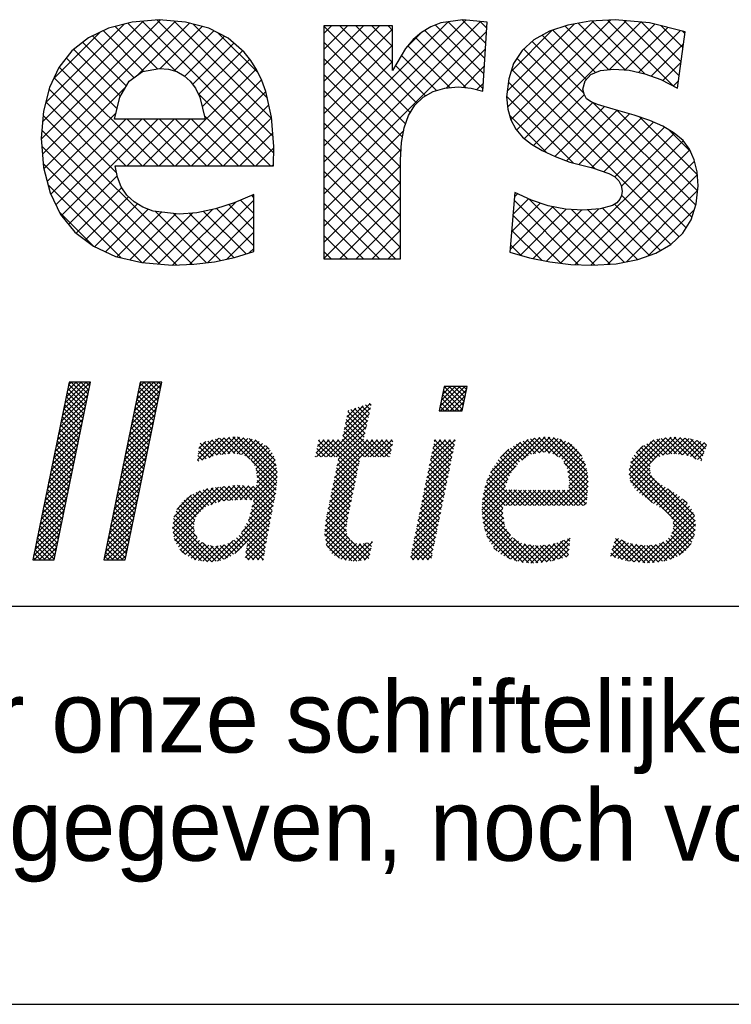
# Model space of a CAD drawing. Extents: x -41378 to 114803, y -24080 to 82188.
# Tile 100 of 137: x 101121 to 102910, y -1912 to 561. Entities that reach past the tile are written whole.
import ezdxf

# ---------------------------------------------------------------- set-up
doc = ezdxf.new("R2010")
doc.units = 0
doc.header["$LTSCALE"] = 50
doc.layers.get('0').update_dxf_attribs({"linetype": 'CONTINUOUS'})
for name, color, linetype in [('00KAD025', 2, 'CONTINUOUS'), ('00KAD070', 5, 'CONTINUOUS'), ('7', 7, 'CONTINUOUS'), ('BL$4----', 7, 'CONTINUOUS')]:
    doc.layers.add(name, color=color, linetype=linetype)
doc.layers.get('0').freeze()
doc.styles.add('BURO-018', font='BUROFONT.shx', dxfattribs={"height": 90})
doc.styles.add('BURO-025', font='BUROFONT.shx', dxfattribs={"height": 250})
doc.styles.add('BURO-035', font='BUROFONT.shx', dxfattribs={"height": 350})
doc.styles.add('BURO-050', font='BUROFONT.shx', dxfattribs={"height": 500})

# ---------------------------------------------------------------- blocks, each defined once
blk = doc.blocks.new('*X0')
at = {"color": 0}
for p, q in [((36.668, -45.95), (39.162, -43.457)), ((36.784, -45.385), (39.278, -42.892)), ((36.9, -44.82), (38.854, -42.866)), ((37.016, -44.255), (38.405, -42.866)), ((37.132, -43.691), (37.956, -42.866)), ((38.823, -45.109), (37.178, -43.464)), ((37.248, -43.126), (37.507, -42.866)), ((38.899, -44.736), (37.255, -43.092)), ((38.976, -44.364), (37.478, -42.866)), ((39.052, -43.991), (37.927, -42.866)), ((39.129, -43.619), (38.376, -42.866)), ((39.205, -43.246), (38.825, -42.866)), ((39.281, -42.874), (39.274, -42.866)), ((43.21, -46.143), (45.704, -43.649)), ((43.326, -45.578), (45.82, -43.084)), ((43.442, -45.013), (45.59, -42.866)), ((43.558, -44.448), (45.141, -42.866)), ((43.674, -43.883), (44.691, -42.866)), ((45.354, -45.354), (43.71, -43.71)), ((45.431, -44.982), (43.786, -43.337)), ((43.79, -43.318), (44.242, -42.866)), ((45.507, -44.609), (43.863, -42.965)), ((45.584, -44.237), (44.213, -42.866)), ((45.66, -43.864), (44.662, -42.866)), ((45.737, -43.492), (45.111, -42.866)), ((45.813, -43.119), (45.56, -42.866)), ((71.641, -45.102), (73.47, -43.273)), ((71.658, -45.534), (73.919, -43.273)), ((71.755, -44.539), (73.021, -43.273)), ((71.869, -43.976), (72.572, -43.273)), ((73.711, -45.424), (71.935, -43.647)), ((71.983, -43.414), (72.123, -43.273)), ((73.787, -45.05), (72.011, -43.274)), ((72.107, -45.534), (74.09, -43.552)), ((73.862, -44.676), (72.459, -43.273)), ((73.938, -44.303), (72.908, -43.273)), ((74.013, -43.929), (73.357, -43.273)), ((74.089, -43.556), (73.806, -43.273)), ((36.436, -47.08), (38.93, -44.586)), ((36.552, -46.515), (39.046, -44.021)), ((38.593, -46.227), (36.949, -44.582)), ((38.67, -45.854), (37.025, -44.21)), ((38.746, -45.481), (37.102, -43.837)), ((43.094, -46.708), (45.588, -44.214)), ((45.201, -46.099), (43.557, -44.455)), ((45.278, -45.727), (43.633, -44.082)), ((72.924, -45.534), (71.784, -44.395)), ((73.373, -45.534), (71.86, -44.021)), ((72.556, -45.534), (73.976, -44.114)), ((36.32, -47.645), (38.814, -45.151)), ((38.44, -46.972), (36.796, -45.327)), ((38.517, -46.599), (36.872, -44.955)), ((42.862, -47.838), (45.356, -45.344)), ((42.978, -47.273), (45.472, -44.779)), ((45.048, -46.844), (43.404, -45.2)), ((45.125, -46.472), (43.48, -44.827)), ((62.639, -47.819), (65.2, -45.257)), ((62.756, -47.252), (65.167, -44.841)), ((62.874, -46.685), (64.501, -45.058)), ((62.991, -46.119), (63.835, -45.275)), ((63.109, -45.552), (63.169, -45.493)), ((64.838, -46.877), (63.383, -45.423)), ((64.92, -46.51), (63.722, -45.312)), ((65.002, -46.143), (64.06, -45.202)), ((65.084, -45.776), (64.399, -45.092)), ((65.166, -45.409), (64.738, -44.981)), ((65.248, -45.042), (65.076, -44.871)), ((71.577, -45.534), (71.558, -45.515)), ((72.026, -45.534), (71.633, -45.142)), ((72.475, -45.534), (71.709, -44.768)), ((73.005, -45.534), (73.862, -44.677)), ((73.454, -45.534), (73.748, -45.24)), ((36.088, -48.775), (38.582, -46.281)), ((36.204, -48.21), (38.698, -45.716)), ((38.211, -48.089), (36.567, -46.445)), ((38.288, -47.717), (36.643, -46.072)), ((38.364, -47.344), (36.719, -45.7)), ((42.746, -48.403), (45.24, -45.909)), ((44.819, -47.962), (43.174, -46.318)), ((44.895, -47.589), (43.251, -45.945)), ((44.972, -47.217), (43.327, -45.572)), ((61.103, -49.803), (65.071, -45.836)), ((61.552, -49.803), (64.941, -46.414)), ((64.591, -47.978), (62.947, -46.333)), ((64.673, -47.611), (63.024, -45.962)), ((64.755, -47.244), (63.101, -45.59)), ((35.972, -49.34), (38.466, -46.846)), ((38.058, -48.835), (36.414, -47.19)), ((38.135, -48.462), (36.49, -46.817)), ((42.514, -49.533), (45.008, -47.039)), ((42.63, -48.968), (45.124, -46.474)), ((44.666, -48.707), (43.022, -47.063)), ((44.742, -48.335), (43.098, -46.69)), ((62.001, -49.803), (64.812, -46.993)), ((65.518, -49.803), (62.793, -47.077)), ((65.967, -49.803), (62.87, -46.705)), ((35.741, -50.47), (38.234, -47.976)), ((35.857, -49.905), (38.35, -47.411)), ((37.905, -49.58), (36.261, -47.935)), ((37.982, -49.207), (36.337, -47.563)), ((42.282, -50.663), (44.776, -48.169)), ((42.398, -50.098), (44.892, -47.604)), ((44.437, -49.825), (42.792, -48.18)), ((44.513, -49.452), (42.869, -47.808)), ((44.59, -49.08), (42.945, -47.435)), ((49.168, -50.064), (51.158, -48.074)), ((49.237, -49.546), (50.555, -48.228)), ((49.569, -50.112), (51.655, -48.026)), ((50.257, -49.873), (52.152, -47.978)), ((51.773, -49.528), (50.49, -48.245)), ((52.166, -49.472), (50.847, -48.153)), ((50.933, -49.646), (52.648, -47.93)), ((52.632, -49.489), (51.212, -48.069)), ((51.456, -49.572), (53.055, -47.973)), ((53.159, -49.567), (51.622, -48.029)), ((51.978, -49.499), (53.445, -48.032)), ((54.036, -49.995), (52.031, -47.99)), ((56.526, -52.036), (52.441, -47.95)), ((52.462, -49.464), (53.835, -48.091)), ((52.853, -49.522), (54.225, -48.15)), ((56.563, -51.624), (52.887, -47.947)), ((53.245, -49.579), (54.574, -48.25)), ((56.556, -51.168), (53.416, -48.028)), ((56.462, -50.625), (53.945, -48.108)), ((56.368, -50.082), (54.508, -48.222)), ((60.15, -49.409), (61.357, -48.202)), ((60.205, -49.803), (61.806, -48.202)), ((60.267, -48.843), (60.908, -48.202)), ((60.383, -48.278), (60.459, -48.202)), ((61.926, -49.803), (60.386, -48.263)), ((60.654, -49.803), (62.255, -48.202)), ((63.934, -51.362), (60.774, -48.202)), ((64.012, -50.99), (61.223, -48.202)), ((64.09, -50.619), (61.672, -48.202)), ((61.737, -52.312), (65.847, -48.202)), ((61.853, -51.747), (65.398, -48.202)), ((61.97, -51.181), (64.949, -48.202)), ((62.087, -50.616), (64.553, -48.149)), ((64.168, -50.248), (62.121, -48.202)), ((62.203, -50.05), (64.682, -47.571)), ((64.245, -49.877), (62.561, -48.193)), ((64.62, -49.803), (62.638, -47.821)), ((65.069, -49.803), (62.715, -47.449)), ((64.695, -49.803), (66.296, -48.202)), ((66.416, -49.803), (64.815, -48.202)), ((65.144, -49.803), (66.745, -48.202)), ((66.865, -49.803), (65.264, -48.202)), ((65.593, -49.803), (67.194, -48.202)), ((67.037, -49.526), (65.713, -48.202)), ((67.114, -49.154), (66.163, -48.202)), ((67.191, -48.782), (66.612, -48.202)), ((67.268, -48.41), (67.061, -48.202)), ((70.628, -50.605), (73.031, -48.202)), ((70.744, -50.04), (72.582, -48.202)), ((70.86, -49.475), (72.133, -48.202)), ((70.977, -48.91), (71.684, -48.202)), ((71.093, -48.345), (71.235, -48.202)), ((72.724, -49.824), (71.119, -48.219)), ((72.799, -49.451), (71.551, -48.202)), ((72.875, -49.077), (72, -48.202)), ((72.951, -48.704), (72.449, -48.202)), ((73.027, -48.331), (72.898, -48.202)), ((75.623, -53.244), (80.869, -47.997)), ((75.773, -52.645), (80.371, -48.047)), ((75.953, -52.015), (79.784, -48.185)), ((79.206, -50.11), (81.367, -47.948)), ((80.839, -49.408), (79.66, -48.229)), ((81.24, -49.36), (79.991, -48.111)), ((80.239, -49.525), (81.782, -47.983)), ((81.781, -49.452), (80.376, -48.047)), ((82.537, -49.759), (80.784, -48.006)), ((80.797, -49.417), (82.196, -48.017)), ((85.336, -52.109), (81.192, -47.965)), ((81.294, -49.369), (82.557, -48.105)), ((85.299, -51.623), (81.648, -47.972)), ((81.677, -49.435), (82.905, -48.207)), ((85.228, -51.103), (82.137, -48.012)), ((85.09, -50.516), (82.729, -48.155)), ((89.124, -51.417), (92.498, -48.043)), ((89.148, -50.944), (91.979, -48.113)), ((89.197, -51.793), (93.017, -47.973)), ((89.271, -50.372), (91.423, -48.22)), ((89.278, -52.161), (93.465, -47.974)), ((92.672, -49.567), (91.36, -48.255)), ((93.08, -49.526), (91.704, -48.15)), ((93.526, -49.523), (92.1, -48.096)), ((92.255, -49.633), (93.874, -48.014)), ((94.052, -49.6), (92.495, -48.043)), ((92.781, -49.556), (94.283, -48.055)), ((94.578, -49.677), (92.891, -47.99)), ((93.281, -49.506), (94.691, -48.095)), ((95.348, -49.998), (93.309, -47.958)), ((93.689, -49.547), (95.053, -48.182)), ((95.843, -50.043), (93.807, -48.008)), ((94.08, -49.604), (95.407, -48.277)), ((95.956, -49.708), (94.305, -48.057)), ((96.07, -49.372), (94.815, -48.118)), ((35.509, -51.6), (38.002, -49.106)), ((35.625, -51.035), (38.118, -48.541)), ((37.676, -50.697), (36.031, -49.053)), ((37.752, -50.325), (36.108, -48.68)), ((37.829, -49.952), (36.184, -48.308)), ((42.166, -51.228), (44.66, -48.734)), ((44.284, -50.57), (42.639, -48.925)), ((44.36, -50.197), (42.716, -48.553)), ((49.305, -49.029), (49.95, -48.384)), ((50.305, -49.856), (49.325, -48.876)), ((50.638, -49.74), (49.419, -48.521)), ((50.985, -49.638), (49.776, -48.429)), ((51.379, -49.583), (50.133, -48.337)), ((53.564, -49.708), (54.89, -48.383)), ((53.844, -49.878), (55.181, -48.541)), ((54.113, -50.058), (55.443, -48.728)), ((54.289, -50.331), (55.684, -48.936)), ((54.465, -50.604), (55.897, -49.172)), ((55.803, -49.068), (55.513, -48.778)), ((61.028, -49.803), (60.233, -49.008)), ((61.477, -49.803), (60.31, -48.635)), ((66.042, -49.803), (67.224, -48.621)), ((66.491, -49.803), (67.107, -49.187)), ((70.512, -51.17), (72.944, -48.738)), ((72.572, -50.57), (70.965, -48.964)), ((72.648, -50.197), (71.042, -48.591)), ((76.295, -51.225), (79.087, -48.432)), ((77.185, -49.886), (77.99, -49.081)), ((78.992, -50.256), (77.893, -49.157)), ((79.259, -50.073), (78.16, -48.974)), ((79.526, -49.891), (78.437, -48.802)), ((79.793, -49.709), (78.713, -48.629)), ((80.088, -49.555), (78.997, -48.464)), ((80.464, -49.482), (79.329, -48.347)), ((82.061, -49.5), (83.229, -48.332)), ((82.369, -49.641), (83.532, -48.478)), ((82.633, -49.826), (83.816, -48.642)), ((82.897, -50.011), (84.051, -48.856)), ((83.08, -50.277), (84.286, -49.07)), ((84.757, -49.734), (83.472, -48.449)), ((89.788, -49.406), (90.429, -48.765)), ((91.184, -50.324), (90.001, -49.141)), ((91.408, -50.099), (90.202, -48.892)), ((91.635, -49.876), (90.49, -48.732)), ((91.957, -49.75), (90.78, -48.573)), ((92.28, -49.623), (91.07, -48.414)), ((94.472, -49.661), (95.76, -48.373)), ((94.809, -49.773), (96.114, -48.468)), ((95.126, -49.905), (96.28, -48.751)), ((96.183, -49.037), (95.43, -48.284)), ((96.297, -48.702), (96.045, -48.45)), ((35.393, -52.165), (37.887, -49.671)), ((37.523, -51.442), (35.879, -49.798)), ((37.599, -51.07), (35.955, -49.425)), ((41.935, -52.358), (44.428, -49.864)), ((42.051, -51.793), (44.544, -49.299)), ((44.054, -51.687), (42.41, -50.043)), ((44.131, -51.315), (42.486, -49.67)), ((44.207, -50.942), (42.563, -49.298)), ((49.305, -50.203), (49.168, -50.066)), ((49.639, -50.088), (49.22, -49.669)), ((49.972, -49.972), (49.273, -49.273)), ((56.488, -52.447), (54.14, -50.099)), ((54.584, -50.934), (56.089, -49.429)), ((54.642, -51.325), (56.247, -49.72)), ((54.7, -51.716), (56.363, -50.053)), ((60.13, -49.803), (60.079, -49.752)), ((60.579, -49.803), (60.156, -49.38)), ((63.856, -51.733), (62.198, -50.075)), ((66.94, -49.803), (66.99, -49.753)), ((70.28, -52.301), (72.715, -49.865)), ((70.396, -51.736), (72.83, -49.302)), ((72.344, -51.69), (70.736, -50.081)), ((72.42, -51.317), (70.812, -49.709)), ((72.496, -50.943), (70.889, -49.336)), ((78.201, -51.26), (77.019, -50.078)), ((78.396, -51.006), (77.23, -49.84)), ((78.591, -50.752), (77.451, -49.612)), ((78.786, -50.498), (77.672, -49.384)), ((83.235, -50.571), (84.478, -49.328)), ((83.391, -50.864), (84.664, -49.591)), ((83.468, -51.236), (84.823, -49.881)), ((95.247, -55.734), (89.4, -49.887)), ((91.068, -51.106), (89.601, -49.639)), ((91.089, -50.678), (89.801, -49.39)), ((95.443, -50.037), (96.05, -49.43)), ((35.161, -53.295), (37.655, -50.801)), ((35.277, -52.73), (37.771, -50.236)), ((37.294, -52.56), (35.649, -50.916)), ((37.37, -52.188), (35.726, -50.543)), ((37.447, -51.815), (35.802, -50.17)), ((41.703, -53.488), (44.197, -50.994)), ((41.819, -52.923), (44.312, -50.429)), ((43.901, -52.433), (42.257, -50.788)), ((43.978, -52.06), (42.333, -50.416)), ((53.565, -53.749), (56.496, -50.819)), ((56.451, -52.859), (54.594, -51.002)), ((54.663, -52.202), (56.429, -50.436)), ((61.504, -53.443), (64.026, -50.921)), ((61.62, -52.878), (64.146, -50.353)), ((63.7, -52.475), (62.045, -50.819)), ((63.778, -52.104), (62.121, -50.447)), ((70.048, -53.431), (72.486, -50.992)), ((70.164, -52.866), (72.601, -50.429)), ((72.193, -52.436), (70.583, -50.826)), ((72.269, -52.063), (70.659, -50.454)), ((75.563, -53.752), (78.68, -50.636)), ((77.797, -52.203), (76.477, -50.883)), ((77.921, -51.878), (76.657, -50.615)), ((78.044, -51.552), (76.838, -50.347)), ((85.328, -52.55), (83.107, -50.33)), ((83.526, -51.627), (84.962, -50.191)), ((83.561, -52.49), (85.175, -50.876)), ((83.584, -52.018), (85.089, -50.512)), ((95.166, -57), (89.141, -50.975)), ((95.233, -56.618), (89.221, -50.605)), ((95.272, -56.208), (89.3, -50.236)), ((89.456, -52.432), (91.05, -50.838)), ((95.76, -50.169), (95.821, -50.109)), ((35.045, -53.86), (37.539, -51.366)), ((37.141, -53.305), (35.496, -51.661)), ((37.217, -52.933), (35.573, -51.288)), ((41.587, -54.053), (44.081, -51.559)), ((43.672, -53.55), (42.027, -51.906)), ((43.748, -53.178), (42.104, -51.533)), ((43.825, -52.805), (42.18, -51.161)), ((54.004, -53.759), (56.562, -51.201)), ((54.355, -53.857), (56.561, -51.651)), ((56.392, -53.249), (54.673, -51.529)), ((61.387, -54.009), (63.907, -51.489)), ((63.544, -53.217), (61.891, -51.564)), ((63.622, -52.846), (61.968, -51.192)), ((69.931, -53.996), (72.372, -51.556)), ((72.041, -53.183), (70.43, -51.571)), ((72.117, -52.809), (70.506, -51.199)), ((75.525, -54.239), (77.941, -51.823)), ((78.548, -54.301), (76.046, -51.8)), ((78.997, -54.301), (76.182, -51.486)), ((77.674, -52.529), (76.317, -51.173)), ((82.199, -54.301), (85.26, -51.24)), ((82.648, -54.301), (85.301, -51.648)), ((85.286, -52.957), (83.451, -51.122)), ((85.244, -53.364), (83.529, -51.649)), ((95.066, -57.349), (89.122, -51.405)), ((89.634, -52.703), (91.113, -51.224)), ((89.838, -52.948), (91.235, -51.551)), ((90.091, -53.144), (91.44, -51.795)), ((34.813, -54.989), (37.307, -52.496)), ((34.929, -54.424), (37.423, -51.931)), ((36.911, -54.423), (35.267, -52.778)), ((36.988, -54.05), (35.343, -52.406)), ((37.064, -53.678), (35.42, -52.033)), ((41.355, -55.183), (43.849, -52.689)), ((41.471, -54.618), (43.965, -52.124)), ((43.519, -54.295), (41.874, -52.651)), ((43.595, -53.923), (41.951, -52.278)), ((46.858, -56.415), (50.62, -52.653)), ((46.912, -55.912), (50.095, -52.729)), ((46.924, -56.798), (51.123, -52.599)), ((46.995, -57.176), (51.627, -52.544)), ((51.233, -53.927), (50.05, -52.744)), ((50.399, -54.221), (52.13, -52.49)), ((51.626, -53.871), (50.429, -52.674)), ((52.042, -53.838), (50.834, -52.63)), ((51.092, -53.977), (52.634, -52.435)), ((52.458, -53.805), (51.239, -52.586)), ((52.874, -53.772), (51.644, -52.542)), ((51.649, -53.869), (53.081, -52.437)), ((53.294, -53.743), (52.049, -52.498)), ((52.137, -53.83), (53.507, -52.46)), ((53.753, -53.753), (52.455, -52.455)), ((52.624, -53.792), (53.932, -52.484)), ((54.212, -53.763), (52.874, -52.425)), ((53.111, -53.754), (54.358, -52.507)), ((56.025, -55.127), (53.35, -52.452)), ((56.098, -54.751), (53.825, -52.478)), ((54.061, -55.049), (56.471, -52.639)), ((54.208, -54.453), (56.516, -52.145)), ((56.172, -54.376), (54.3, -52.504)), ((56.245, -54), (54.643, -52.398)), ((56.319, -53.625), (54.684, -51.99)), ((61.154, -55.14), (63.669, -52.626)), ((61.271, -54.575), (63.788, -52.057)), ((63.311, -54.33), (61.661, -52.681)), ((63.389, -53.959), (61.738, -52.308)), ((63.467, -53.588), (61.814, -51.936)), ((69.699, -55.126), (72.143, -52.683)), ((69.815, -54.561), (72.257, -52.119)), ((71.814, -54.302), (70.2, -52.689)), ((71.89, -53.929), (70.277, -52.316)), ((71.965, -53.556), (70.353, -51.944)), ((75.498, -54.715), (77.667, -52.547)), ((77.438, -54.539), (75.727, -52.828)), ((77.65, -54.301), (75.817, -52.468)), ((78.099, -54.301), (75.911, -52.113)), ((83.097, -54.301), (85.333, -52.065)), ((83.546, -54.301), (85.332, -52.515)), ((85.161, -54.179), (83.553, -52.571)), ((85.202, -53.772), (83.593, -52.162)), ((91.298, -54.03), (89.23, -51.962)), ((90.344, -53.34), (91.654, -52.03)), ((90.599, -53.534), (91.9, -52.233)), ((90.862, -53.72), (92.175, -52.407)), ((91.125, -53.907), (92.45, -52.581)), ((91.387, -54.093), (92.725, -52.755)), ((95.169, -55.207), (92.705, -52.743)), ((34.581, -56.119), (37.075, -53.626)), ((34.697, -55.554), (37.191, -53.061)), ((36.758, -55.168), (35.114, -53.523)), ((36.835, -54.795), (35.19, -53.151)), ((41.239, -55.748), (43.733, -53.254)), ((43.366, -55.04), (41.722, -53.396)), ((43.442, -54.668), (41.798, -53.023)), ((46.999, -55.375), (49.43, -52.945)), ((47.273, -54.653), (48.607, -53.319)), ((49.457, -54.845), (48.193, -53.581)), ((49.689, -54.628), (48.457, -53.396)), ((49.92, -54.41), (48.753, -53.243)), ((50.237, -54.278), (49.05, -53.091)), ((50.569, -54.161), (49.372, -52.964)), ((50.901, -54.044), (49.711, -52.854)), ((53.263, -56.745), (56.303, -53.705)), ((53.896, -55.663), (56.412, -53.147)), ((61.05, -55.693), (63.549, -53.194)), ((63.155, -55.073), (61.508, -53.425)), ((63.233, -54.702), (61.584, -53.053)), ((69.583, -55.692), (72.028, -53.246)), ((71.662, -55.049), (70.047, -53.434)), ((71.738, -54.675), (70.124, -53.061)), ((75.535, -55.128), (77.81, -52.853)), ((75.571, -55.541), (78.257, -52.855)), ((77.522, -55.52), (75.577, -53.576)), ((75.625, -55.935), (78.704, -52.857)), ((77.444, -54.993), (75.637, -53.187)), ((77.709, -54.301), (79.151, -52.859)), ((79.446, -54.301), (77.999, -52.854)), ((78.158, -54.301), (79.598, -52.861)), ((79.895, -54.301), (78.45, -52.856)), ((78.607, -54.301), (80.045, -52.863)), ((80.344, -54.301), (78.901, -52.858)), ((79.056, -54.301), (80.492, -52.865)), ((80.793, -54.301), (79.352, -52.86)), ((79.505, -54.301), (80.939, -52.867)), ((81.242, -54.301), (79.803, -52.862)), ((79.954, -54.301), (81.386, -52.869)), ((81.691, -54.301), (80.254, -52.864)), ((80.403, -54.301), (81.833, -52.871)), ((82.14, -54.301), (80.705, -52.866)), ((80.852, -54.301), (82.28, -52.873)), ((82.589, -54.301), (81.156, -52.868)), ((81.301, -54.301), (82.727, -52.875)), ((83.038, -54.301), (81.606, -52.87)), ((81.75, -54.301), (83.174, -52.876)), ((83.487, -54.301), (82.057, -52.872)), ((83.936, -54.301), (82.508, -52.874)), ((84.385, -54.301), (82.959, -52.876)), ((84.834, -54.301), (83.41, -52.878)), ((83.995, -54.301), (85.28, -53.016)), ((84.444, -54.301), (85.229, -53.516)), ((91.661, -54.268), (93, -52.93)), ((91.944, -54.434), (93.274, -53.104)), ((92.227, -54.6), (93.549, -53.278)), ((92.471, -54.806), (93.804, -53.472)), ((92.712, -55.013), (94.058, -53.667)), ((94.494, -54.083), (94.145, -53.734)), ((34.465, -56.684), (36.959, -54.191)), ((36.529, -56.286), (34.885, -54.641)), ((36.606, -55.913), (34.961, -54.269)), ((36.682, -55.541), (35.038, -53.896)), ((41.007, -56.878), (43.501, -54.384)), ((41.123, -56.313), (43.617, -53.819)), ((43.137, -56.158), (41.492, -54.513)), ((43.213, -55.785), (41.569, -54.141)), ((43.289, -55.413), (41.645, -53.768)), ((48.867, -56.051), (47.351, -54.535)), ((48.921, -55.656), (47.531, -54.266)), ((49.049, -55.335), (47.716, -54.002)), ((49.226, -55.063), (47.955, -53.792)), ((51.024, -59.433), (56.194, -54.263)), ((55.805, -56.254), (54.168, -54.617)), ((55.878, -55.878), (54.256, -54.256)), ((55.951, -55.502), (54.345, -53.896)), ((60.948, -56.693), (63.311, -54.331)), ((60.999, -56.193), (63.43, -53.762)), ((62.976, -56.241), (61.277, -54.542)), ((63.029, -55.845), (61.354, -54.17)), ((63.082, -55.449), (61.431, -53.798)), ((69.351, -56.822), (71.799, -54.373)), ((69.467, -56.257), (71.914, -53.81)), ((71.435, -56.168), (69.817, -54.551)), ((71.511, -55.795), (69.894, -54.178)), ((71.586, -55.422), (69.97, -53.806)), ((78.147, -57.043), (75.512, -54.409)), ((77.6, -56.047), (75.545, -53.992)), ((75.71, -56.3), (77.437, -54.573)), ((84.893, -54.301), (85.177, -54.017)), ((92.911, -55.263), (94.312, -53.862)), ((93.096, -55.527), (94.515, -54.108)), ((93.194, -55.878), (94.716, -54.357)), ((93.221, -56.3), (94.898, -54.623)), ((34.233, -57.814), (36.727, -55.32)), ((34.349, -57.249), (36.843, -54.755)), ((36.376, -57.031), (34.732, -55.386)), ((36.453, -56.658), (34.808, -55.014)), ((40.775, -58.008), (43.269, -55.514)), ((40.891, -57.443), (43.385, -54.949)), ((42.984, -56.903), (41.339, -55.259)), ((43.06, -56.53), (41.416, -54.886)), ((50.916, -59.447), (46.959, -55.49)), ((49.106, -57.188), (47.076, -55.159)), ((48.879, -56.512), (47.194, -54.827)), ((51.664, -59.242), (56.085, -54.822)), ((52.633, -58.723), (55.975, -55.38)), ((55.669, -57.016), (53.99, -55.337)), ((55.735, -56.633), (54.079, -54.977)), ((60.975, -57.115), (63.191, -54.899)), ((61.036, -57.503), (63.081, -55.458)), ((63.288, -57.451), (61.124, -55.287)), ((62.972, -56.686), (61.201, -54.914)), ((69.119, -57.952), (71.57, -55.5)), ((69.235, -57.387), (71.685, -54.937)), ((71.283, -56.915), (69.664, -55.296)), ((71.359, -56.541), (69.741, -54.923)), ((80.284, -59.63), (75.511, -54.856)), ((79.804, -59.598), (75.554, -55.349)), ((75.794, -56.665), (77.447, -55.012)), ((75.915, -56.993), (77.504, -55.403)), ((90.814, -59.606), (95.183, -55.236)), ((93.09, -56.88), (95.041, -54.93)), ((34.002, -58.944), (36.495, -56.45)), ((34.118, -58.379), (36.611, -55.885)), ((36.223, -57.776), (34.579, -56.131)), ((36.3, -57.403), (34.655, -55.759)), ((40.659, -58.573), (43.153, -56.079)), ((42.754, -58.021), (41.11, -56.376)), ((42.831, -57.648), (41.186, -56.004)), ((42.907, -57.276), (41.263, -55.631)), ((50.085, -59.514), (46.871, -56.3)), ((50.516, -59.497), (46.914, -55.894)), ((47.065, -57.555), (48.909, -55.711)), ((47.219, -57.85), (48.845, -56.224)), ((55.469, -58.163), (53.554, -56.248)), ((55.536, -57.781), (53.72, -55.965)), ((53.73, -58.074), (55.866, -55.938)), ((55.602, -57.398), (53.885, -55.681)), ((63.92, -59.43), (60.97, -56.48)), ((64.316, -59.376), (61.012, -56.072)), ((64.711, -59.323), (61.053, -55.665)), ((61.097, -57.892), (63.011, -55.977)), ((69.002, -58.517), (71.456, -56.064)), ((71.056, -58.034), (69.435, -56.413)), ((71.131, -57.661), (69.511, -56.041)), ((71.207, -57.288), (69.588, -55.668)), ((79.309, -59.552), (75.605, -55.849)), ((78.738, -59.43), (75.74, -56.433)), ((76.055, -57.302), (77.562, -55.795)), ((76.196, -57.61), (77.62, -56.186)), ((76.38, -57.875), (77.782, -56.473)), ((91.297, -59.571), (95.234, -55.634)), ((91.78, -59.537), (95.284, -56.033)), ((94.773, -57.954), (93.203, -56.383)), ((94.939, -57.671), (93.207, -55.939)), ((34.063, -59.332), (36.379, -57.015)), ((35.994, -58.894), (34.349, -57.249)), ((36.07, -58.521), (34.426, -56.877)), ((36.147, -58.148), (34.502, -56.504)), ((40.543, -59.138), (43.037, -56.644)), ((40.798, -59.332), (42.921, -57.209)), ((42.601, -58.766), (40.957, -57.121)), ((42.678, -58.393), (41.033, -56.749)), ((49.546, -59.424), (46.925, -56.803)), ((49.007, -59.334), (47.028, -57.355)), ((47.403, -58.115), (48.898, -56.62)), ((47.586, -58.381), (48.968, -56.999)), ((47.77, -58.646), (49.157, -57.259)), ((53.469, -57.959), (52.796, -57.287)), ((53.683, -57.724), (53.027, -57.068)), ((55.336, -58.928), (53.222, -56.814)), ((55.403, -58.546), (53.388, -56.531)), ((53.593, -59.109), (55.665, -57.037)), ((53.662, -58.591), (55.759, -56.494)), ((63.465, -59.424), (60.942, -56.901)), ((61.246, -58.191), (62.942, -56.495)), ((61.424, -58.462), (63.007, -56.879)), ((61.602, -58.734), (63.13, -57.206)), ((68.886, -59.082), (71.341, -56.627)), ((69.086, -59.332), (71.227, -57.191)), ((70.904, -58.781), (69.282, -57.158)), ((70.98, -58.407), (69.358, -56.786)), ((78.093, -59.234), (75.968, -57.109)), ((76.567, -58.137), (77.957, -56.747)), ((76.767, -58.386), (78.132, -57.021)), ((77.016, -58.586), (78.335, -57.267)), ((80.689, -59.586), (78.423, -57.32)), ((81.492, -59.498), (83.67, -57.32)), ((83.642, -57.599), (83.415, -57.373)), ((87.741, -57.739), (88.131, -57.349)), ((90.077, -59.544), (87.867, -57.334)), ((92.334, -59.432), (95.242, -56.525)), ((94.143, -58.671), (92.777, -57.305)), ((92.945, -59.27), (95.146, -57.07)), ((94.368, -58.447), (92.98, -57.059)), ((94.593, -58.222), (93.12, -56.75)), ((35.534, -59.332), (34.197, -57.994)), ((35.918, -59.266), (34.273, -57.622)), ((34.512, -59.332), (36.263, -57.58)), ((34.961, -59.332), (36.148, -58.145)), ((41.821, -59.332), (40.727, -58.239)), ((42.27, -59.332), (40.804, -57.866)), ((42.525, -59.138), (40.88, -57.494)), ((41.247, -59.332), (42.805, -57.774)), ((48.048, -58.818), (49.346, -57.519)), ((48.325, -58.989), (49.611, -57.703)), ((48.603, -59.161), (49.887, -57.876)), ((48.896, -59.316), (50.236, -57.976)), ((49.281, -59.38), (50.621, -58.041)), ((51.298, -59.381), (49.637, -57.719)), ((49.666, -59.444), (51.086, -58.024)), ((50.051, -59.508), (51.63, -57.929)), ((51.624, -59.257), (50.365, -57.998)), ((50.511, -59.497), (52.465, -57.543)), ((51.95, -59.134), (50.864, -58.048)), ((52.254, -58.99), (51.27, -58.005)), ((52.518, -58.804), (51.64, -57.926)), ((52.781, -58.618), (51.98, -57.817)), ((53.041, -58.43), (52.276, -57.664)), ((53.255, -58.194), (52.55, -57.489)), ((54.842, -59.332), (53.713, -58.203)), ((55.27, -59.311), (53.765, -57.806)), ((53.819, -59.332), (55.57, -57.581)), ((54.268, -59.332), (55.476, -58.124)), ((62.937, -59.345), (61.025, -57.433)), ((62.318, -59.175), (61.108, -57.965)), ((61.864, -58.921), (63.306, -57.479)), ((62.152, -59.082), (63.567, -57.666)), ((62.44, -59.243), (63.889, -57.793)), ((62.806, -59.325), (64.284, -57.847)), ((63.197, -59.384), (64.822, -57.758)), ((65.041, -59.203), (63.375, -57.538)), ((63.588, -59.442), (65.373, -57.656)), ((64.069, -59.41), (65.25, -58.228)), ((65.12, -58.834), (64.127, -57.841)), ((65.199, -58.464), (64.543, -57.808)), ((65.279, -58.095), (64.92, -57.735)), ((65.358, -57.725), (65.284, -57.651)), ((70.108, -59.332), (69.052, -58.276)), ((70.557, -59.332), (69.129, -57.903)), ((70.828, -59.154), (69.205, -57.531)), ((69.535, -59.332), (71.113, -57.754)), ((76.911, -58.501), (76.616, -58.207)), ((77.264, -58.786), (78.616, -57.435)), ((77.542, -58.958), (78.896, -57.604)), ((77.841, -59.108), (79.177, -57.772)), ((78.14, -59.258), (79.529, -57.869)), ((78.485, -59.362), (79.921, -57.926)), ((78.839, -59.457), (80.313, -57.983)), ((79.203, -59.542), (80.714, -58.031)), ((81.094, -59.541), (79.404, -57.851)), ((79.613, -59.58), (81.232, -57.962)), ((81.499, -59.497), (79.929, -57.927)), ((80.024, -59.619), (81.75, -57.893)), ((81.896, -59.445), (80.454, -58.004)), ((80.484, -59.608), (82.294, -57.798)), ((82.247, -59.348), (80.905, -58.005)), ((80.988, -59.553), (83.018, -57.523)), ((82.599, -59.25), (81.301, -57.953)), ((82.951, -59.153), (81.698, -57.9)), ((82.032, -59.407), (83.619, -57.82)), ((83.302, -59.056), (82.094, -57.847)), ((83.516, -58.82), (82.439, -57.743)), ((83.558, -58.413), (82.764, -57.619)), ((83.6, -58.006), (83.09, -57.496)), ((87.393, -58.985), (88.762, -57.616)), ((87.541, -58.389), (88.447, -57.482)), ((89.077, -59.442), (87.655, -58.02)), ((87.743, -59.084), (89.078, -57.749)), ((89.577, -59.493), (87.761, -57.677)), ((88.094, -59.182), (89.438, -57.838)), ((88.444, -59.281), (89.833, -57.893)), ((90.576, -59.594), (88.477, -57.495)), ((88.795, -59.38), (90.227, -57.947)), ((89.171, -59.452), (90.621, -58.002)), ((91.022, -59.591), (89.242, -57.811)), ((89.579, -59.493), (91.11, -57.963)), ((91.441, -59.561), (89.763, -57.883)), ((89.987, -59.535), (91.617, -57.905)), ((91.854, -59.526), (90.284, -57.955)), ((90.394, -59.576), (92.318, -57.652)), ((92.23, -59.452), (90.779, -58.001)), ((92.606, -59.379), (91.181, -57.955)), ((92.946, -59.27), (91.584, -57.908)), ((93.269, -59.144), (91.945, -57.82)), ((93.582, -59.008), (92.255, -57.681)), ((93.863, -58.84), (92.564, -57.541)), ((93.768, -58.896), (94.862, -57.803)), ((34.187, -59.332), (33.967, -59.112)), ((34.636, -59.332), (34.044, -58.739)), ((35.085, -59.332), (34.12, -58.367)), ((35.41, -59.332), (36.032, -58.71)), ((40.922, -59.332), (40.574, -58.984)), ((41.371, -59.332), (40.651, -58.611)), ((41.696, -59.332), (42.689, -58.339)), ((42.145, -59.332), (42.573, -58.904)), ((48.031, -58.807), (47.546, -58.322)), ((53.944, -59.332), (53.608, -58.996)), ((54.393, -59.332), (53.661, -58.6)), ((54.717, -59.332), (55.381, -58.668)), ((55.166, -59.332), (55.287, -59.211)), ((64.588, -59.34), (65.127, -58.8)), ((69.21, -59.332), (68.899, -59.021)), ((69.659, -59.332), (68.976, -58.648)), ((69.984, -59.332), (70.998, -58.318)), ((70.433, -59.332), (70.884, -58.881)), ((82.652, -59.236), (83.567, -58.321)), ((83.273, -59.064), (83.516, -58.821)), ((87.851, -59.114), (87.443, -58.706)), ((88.476, -59.29), (87.549, -58.363)), ((35.859, -59.332), (35.916, -59.275))]:
    blk.add_line(p, q, dxfattribs=at)
blk = doc.blocks.new('KUIJPERSKLEUR')
at = {"color": 170}
for p, q in [((-136.278, 21.731), (-133.278, 24.73)), ((-136.248, 21.357), (-132.907, 24.697)), ((-136.244, 22.169), (-133.714, 24.698)), ((-136.166, 22.65), (-134.192, 24.624)), ((-133.358, 23.499), (-134.424, 24.565)), ((-132.891, 23.436), (-134.101, 24.647)), ((-133.87, 23.33), (-132.553, 24.648)), ((-130.44, 21.39), (-133.746, 24.696)), ((-130.457, 21.811), (-133.374, 24.728)), ((-133.289, 23.507), (-132.234, 24.562)), ((-130.488, 22.246), (-132.942, 24.7)), ((-130.597, 22.76), (-132.461, 24.623)), ((-129.174, 21.156), (-125.606, 24.725)), ((-129.174, 20.752), (-125.241, 24.685)), ((-129.174, 21.56), (-126.053, 24.681)), ((-129.174, 23.177), (-127.775, 24.576)), ((-129.174, 23.581), (-128.179, 24.576)), ((-129.174, 23.985), (-128.583, 24.576)), ((-129.174, 24.389), (-128.987, 24.576)), ((-127.004, 22.399), (-129.174, 24.569)), ((-129.174, 22.772), (-127.452, 24.494)), ((-126.837, 22.636), (-128.777, 24.576)), ((-127.452, 23.655), (-128.372, 24.576)), ((-127.452, 24.06), (-127.968, 24.576)), ((-127.452, 24.464), (-127.564, 24.576)), ((-125.153, 23.377), (-126.377, 24.601)), ((-125.13, 23.758), (-126.053, 24.681)), ((-125.107, 24.139), (-125.699, 24.731)), ((-125.084, 24.52), (-125.25, 24.686)), ((-124.568, 22.934), (-122.875, 24.626)), ((-124.562, 22.536), (-122.397, 24.7)), ((-124.477, 22.216), (-121.967, 24.726)), ((-124.332, 21.957), (-121.581, 24.708)), ((-124.137, 21.748), (-121.211, 24.674)), ((-122.019, 23.476), (-123.116, 24.573)), ((-121.609, 23.47), (-122.782, 24.643)), ((-121.102, 23.367), (-122.433, 24.698)), ((-120.409, 23.078), (-122.052, 24.721)), ((-122.003, 23.477), (-120.86, 24.621)), ((-120.247, 23.32), (-121.64, 24.713)), ((-121.607, 23.47), (-120.536, 24.541)), ((-120.199, 23.677), (-121.195, 24.673)), ((-120.152, 24.033), (-120.7, 24.581)), ((-135.964, 23.256), (-134.796, 24.424)), ((-133.943, 23.277), (-134.995, 24.329)), ((-133.699, 23.436), (-134.722, 24.46)), ((-132.941, 23.451), (-131.94, 24.452)), ((-132.673, 23.315), (-131.672, 24.316)), ((-130.828, 23.395), (-131.829, 24.396)), ((-129.174, 20.348), (-125.089, 24.433)), ((-127.118, 24.02), (-126.732, 24.406)), ((-125.613, 23.029), (-126.872, 24.288)), ((-125.176, 22.996), (-126.643, 24.463)), ((-124.471, 23.435), (-123.437, 24.469)), ((-122.584, 23.232), (-123.694, 24.342)), ((-122.352, 23.405), (-123.421, 24.474)), ((-121.266, 23.407), (-120.212, 24.46)), ((-120.104, 24.389), (-120.162, 24.448)), ((-134.137, 23.067), (-135.239, 24.168)), ((-132.475, 23.109), (-131.439, 24.145)), ((-127.123, 22.114), (-129.174, 24.165)), ((-129.174, 22.368), (-127.452, 24.09)), ((-126.015, 23.027), (-127.068, 24.079)), ((-126.097, 23.02), (-125.115, 24.003)), ((-119.928, 19.769), (-124.154, 23.994)), ((-122.645, 22.889), (-123.942, 24.187)), ((-120.954, 23.315), (-120.138, 24.13)), ((-134.375, 22.496), (-135.652, 23.773)), ((-134.287, 22.813), (-135.466, 23.991)), ((-132.325, 22.855), (-131.224, 23.955)), ((-127.198, 21.785), (-129.174, 23.761)), ((-126.349, 22.956), (-127.229, 23.836)), ((-120.072, 19.508), (-124.323, 23.76)), ((-133.342, 21.059), (-135.827, 23.544)), ((-132.233, 22.542), (-131.036, 23.739)), ((-129.174, 21.964), (-127.452, 23.686)), ((-126.62, 22.823), (-127.378, 23.582)), ((-125.68, 23.034), (-125.141, 23.572)), ((-120.661, 23.204), (-120.201, 23.663)), ((-133.746, 21.059), (-135.958, 23.271)), ((-133.312, 21.059), (-130.878, 23.493)), ((-127.237, 21.419), (-129.174, 23.357)), ((-120.25, 19.283), (-124.454, 23.486)), ((-136.212, 20.988), (-134.144, 23.057)), ((-132.908, 21.059), (-130.746, 23.221)), ((-125.331, 22.979), (-125.167, 23.142)), ((-122.362, 20.99), (-124.54, 23.168)), ((-120.391, 23.069), (-120.264, 23.196)), ((-134.151, 21.059), (-136.08, 22.989)), ((-132.504, 21.059), (-130.635, 22.928)), ((-130.514, 21.059), (-132.341, 22.886)), ((-127.249, 21.028), (-129.174, 22.953)), ((-122.911, 21.135), (-124.582, 22.806)), ((-123.905, 21.576), (-122.632, 22.849)), ((-134.384, 20.889), (-136.162, 22.667)), ((-132.1, 21.059), (-130.561, 22.598)), ((-127.249, 20.624), (-129.174, 22.549)), ((-123.649, 21.428), (-122.421, 22.656)), ((-123.374, 21.299), (-122.121, 22.552)), ((-119.829, 20.073), (-122.405, 22.649)), ((-132.488, 18.589), (-136.23, 22.33)), ((-136.129, 20.667), (-134.4, 22.396)), ((-130.918, 21.059), (-132.18, 22.322)), ((-131.696, 21.059), (-130.489, 22.266)), ((-123.572, 21.392), (-124.512, 22.332)), ((-123.08, 21.188), (-121.809, 22.46)), ((-122.766, 21.099), (-121.494, 22.37)), ((-122.443, 21.017), (-121.188, 22.273)), ((-119.784, 20.432), (-121.812, 22.46)), ((-119.792, 20.845), (-121.237, 22.289)), ((-136.041, 20.351), (-134.154, 22.238)), ((-135.909, 20.079), (-133.75, 22.238)), ((-135.771, 19.812), (-133.346, 22.238)), ((-134.12, 21.059), (-132.941, 22.238)), ((-132.938, 21.059), (-134.117, 22.238)), ((-133.716, 21.059), (-132.537, 22.238)), ((-132.534, 21.059), (-133.713, 22.238)), ((-132.13, 21.059), (-133.309, 22.238)), ((-131.726, 21.059), (-132.905, 22.238)), ((-131.322, 21.059), (-132.501, 22.238)), ((-127.249, 20.219), (-129.174, 22.145)), ((-122.143, 20.913), (-120.894, 22.163)), ((-121.867, 20.785), (-120.619, 22.033)), ((-132.874, 18.57), (-136.262, 21.958)), ((-131.291, 21.059), (-130.463, 21.888)), ((-129.174, 19.944), (-127.169, 21.949)), ((-121.7, 20.548), (-120.368, 21.88)), ((-119.958, 21.415), (-120.511, 21.968)), ((-133.298, 18.591), (-136.264, 21.556)), ((-127.249, 19.815), (-129.174, 21.741)), ((-123.228, 18.616), (-120.15, 21.694)), ((-130.887, 21.059), (-130.439, 21.508)), ((-129.174, 19.54), (-127.233, 21.481)), ((-127.249, 19.411), (-129.174, 21.336)), ((-122.86, 18.58), (-119.979, 21.461)), ((-133.741, 18.629), (-136.228, 21.117)), ((-130.483, 21.059), (-130.444, 21.098)), ((-129.174, 19.135), (-127.249, 21.061)), ((-122.47, 18.565), (-119.859, 21.176)), ((-135.591, 19.589), (-134.368, 20.812)), ((-127.249, 19.007), (-129.174, 20.932)), ((-122.041, 18.59), (-119.792, 20.84)), ((-134.269, 18.753), (-136.111, 20.595)), ((-129.174, 18.731), (-127.249, 20.656)), ((-135.403, 19.372), (-134.257, 20.518)), ((-135.174, 19.198), (-134.084, 20.287)), ((-130.936, 20.269), (-130.989, 20.323)), ((-127.374, 18.728), (-129.174, 20.528)), ((-124.39, 20.283), (-124.312, 20.36)), ((-120.46, 19.088), (-121.695, 20.323)), ((-121.574, 18.653), (-119.783, 20.445)), ((-134.939, 19.028), (-133.862, 20.105)), ((-132.977, 18.565), (-131.391, 20.151)), ((-132.553, 18.586), (-130.936, 20.202)), ((-130.936, 19.461), (-131.566, 20.092)), ((-130.936, 19.865), (-131.273, 20.202)), ((-127.778, 18.728), (-129.174, 20.124)), ((-128.773, 18.728), (-127.249, 20.252)), ((-124.499, 18.961), (-123.425, 20.036)), ((-124.463, 19.402), (-123.738, 20.126)), ((-124.426, 19.842), (-124.034, 20.234)), ((-122.777, 18.577), (-124.397, 20.196)), ((-122.366, 18.569), (-124.029, 20.232)), ((-121.986, 18.594), (-123.429, 20.036)), ((-120.715, 18.939), (-121.876, 20.1)), ((-134.956, 19.036), (-135.826, 19.906)), ((-134.662, 18.901), (-133.589, 19.974)), ((-134.38, 18.779), (-133.258, 19.901)), ((-134.053, 18.701), (-132.897, 19.858)), ((-133.723, 18.627), (-132.478, 19.873)), ((-132.123, 18.627), (-133.416, 19.921)), ((-133.351, 18.595), (-131.979, 19.967)), ((-131.774, 18.683), (-132.956, 19.865)), ((-131.443, 18.756), (-132.554, 19.867)), ((-131.133, 18.85), (-132.201, 19.918)), ((-132.105, 18.629), (-130.936, 19.798)), ((-130.936, 19.057), (-131.873, 19.994)), ((-128.369, 18.728), (-127.249, 19.848)), ((-123.22, 18.615), (-124.428, 19.823)), ((-124.238, 18.818), (-123.085, 19.971)), ((-123.916, 18.736), (-122.704, 19.948)), ((-123.581, 18.667), (-122.272, 19.976)), ((-121.63, 18.642), (-122.952, 19.963)), ((-121.292, 18.708), (-122.54, 19.956)), ((-120.994, 18.814), (-122.176, 19.996)), ((-121.018, 18.806), (-119.867, 19.956)), ((-128.182, 18.728), (-129.174, 19.72)), ((-131.612, 18.719), (-130.936, 19.394)), ((-128.586, 18.728), (-129.174, 19.316)), ((-127.965, 18.728), (-127.249, 19.444)), ((-123.7, 18.691), (-124.459, 19.45)), ((-124.229, 18.815), (-124.49, 19.077)), ((-131.05, 18.876), (-130.936, 18.99)), ((-128.99, 18.728), (-129.174, 18.912)), ((-127.561, 18.728), (-127.249, 19.04))]:
    blk.add_line(p, q, dxfattribs=at)
at = {"layer": '7', "color": 170, "linetype": 'CONTINUOUS'}
for p, q in [((-133.313, 24.733), (-133.994, 24.674)), ((-132.652, 24.674), (-133.313, 24.733)), ((-125.684, 24.733), (-126.241, 24.654)), ((-125.075, 24.668), (-125.684, 24.733)), ((-121.859, 24.733), (-122.495, 24.694)), ((-120.995, 24.654), (-121.859, 24.733)), ((-134.59, 24.523), (-135.094, 24.281)), ((-133.994, 24.674), (-134.59, 24.523)), ((-132.069, 24.517), (-132.652, 24.674)), ((-131.578, 24.268), (-132.069, 24.517)), ((-129.174, 24.576), (-129.174, 18.728)), ((-127.452, 24.576), (-129.174, 24.576)), ((-127.452, 23.456), (-127.452, 24.576)), ((-126.489, 24.556), (-126.725, 24.412)), ((-126.241, 24.654), (-126.489, 24.556)), ((-125.18, 22.939), (-125.075, 24.668)), ((-123.045, 24.596), (-123.51, 24.445)), ((-122.495, 24.694), (-123.045, 24.596)), ((-120.098, 24.432), (-120.995, 24.654)), ((-135.094, 24.281), (-135.513, 23.954)), ((-131.178, 23.915), (-131.578, 24.268)), ((-126.725, 24.412), (-126.935, 24.235)), ((-123.51, 24.445), (-123.896, 24.229)), ((-120.288, 23.017), (-120.098, 24.432)), ((-127.125, 24.013), (-127.452, 23.456)), ((-126.935, 24.235), (-127.125, 24.013)), ((-123.896, 24.229), (-124.191, 23.96)), ((-135.513, 23.954), (-135.834, 23.535)), ((-131.008, 23.705), (-131.178, 23.915)), ((-124.191, 23.96), (-124.407, 23.633)), ((-135.834, 23.535), (-136.07, 23.031)), ((-133.732, 23.43), (-133.306, 23.509)), ((-133.306, 23.509), (-133.077, 23.489)), ((-130.864, 23.469), (-131.008, 23.705)), ((-124.407, 23.633), (-124.531, 23.247)), ((-134.066, 23.188), (-133.732, 23.43)), ((-133.077, 23.489), (-132.868, 23.43)), ((-132.868, 23.43), (-132.684, 23.325)), ((-132.684, 23.325), (-132.534, 23.188)), ((-130.739, 23.207), (-130.864, 23.469)), ((-122.613, 23.201), (-122.469, 23.358)), ((-122.469, 23.358), (-122.226, 23.456)), ((-122.226, 23.456), (-121.886, 23.489)), ((-121.886, 23.489), (-121.506, 23.463)), ((-121.506, 23.463), (-121.113, 23.371)), ((-121.113, 23.371), (-120.707, 23.227)), ((-136.07, 23.031), (-136.221, 22.434)), ((-134.302, 22.788), (-134.066, 23.188)), ((-132.534, 23.188), (-132.403, 23.011)), ((-132.403, 23.011), (-132.292, 22.788)), ((-130.635, 22.926), (-130.739, 23.207)), ((-126.431, 22.932), (-126.136, 23.017)), ((-126.136, 23.017), (-125.802, 23.044)), ((-125.802, 23.044), (-125.474, 23.017)), ((-125.474, 23.017), (-125.18, 22.939)), ((-124.531, 23.247), (-124.584, 22.795)), ((-122.665, 22.985), (-122.613, 23.201)), ((-120.707, 23.227), (-120.288, 23.017)), ((-134.439, 22.238), (-134.302, 22.788)), ((-132.292, 22.788), (-132.16, 22.238)), ((-130.491, 22.284), (-130.635, 22.926)), ((-126.889, 22.585), (-126.679, 22.788)), ((-126.679, 22.788), (-126.431, 22.932)), ((-124.584, 22.795), (-124.557, 22.487)), ((-122.639, 22.86), (-122.665, 22.985)), ((-122.573, 22.749), (-122.639, 22.86)), ((-127.046, 22.33), (-126.889, 22.585)), ((-122.456, 22.67), (-122.573, 22.749)), ((-122.298, 22.605), (-122.456, 22.67)), ((-121.905, 22.487), (-122.298, 22.605)), ((-136.221, 22.434), (-136.279, 21.754)), ((-130.438, 21.544), (-130.491, 22.284)), ((-127.157, 22.015), (-127.046, 22.33)), ((-124.557, 22.487), (-124.479, 22.218)), ((-121.375, 22.336), (-121.905, 22.487)), ((-120.989, 22.205), (-121.375, 22.336)), ((-132.16, 22.238), (-134.439, 22.238)), ((-127.223, 21.649), (-127.157, 22.015)), ((-124.479, 22.218), (-124.355, 21.983)), ((-120.655, 22.055), (-120.989, 22.205)), ((-120.373, 21.884), (-120.655, 22.055)), ((-124.355, 21.983), (-124.184, 21.786)), ((-124.184, 21.786), (-123.962, 21.61)), ((-120.15, 21.695), (-120.373, 21.884)), ((-136.279, 21.754), (-136.221, 21.02)), ((-130.445, 21.059), (-130.438, 21.544)), ((-127.249, 21.216), (-127.223, 21.649)), ((-123.962, 21.61), (-123.687, 21.446)), ((-119.987, 21.479), (-120.15, 21.695)), ((-123.687, 21.446), (-123.366, 21.295)), ((-123.366, 21.295), (-122.999, 21.157)), ((-119.869, 21.216), (-119.987, 21.479)), ((-134.42, 21.059), (-130.445, 21.059)), ((-134.361, 20.778), (-134.42, 21.059)), ((-127.249, 18.728), (-127.249, 21.216)), ((-122.999, 21.157), (-122.429, 21.013)), ((-119.797, 20.909), (-119.869, 21.216)), ((-136.221, 21.02), (-136.057, 20.385)), ((-134.269, 20.536), (-134.361, 20.778)), ((-122.429, 21.013), (-122.017, 20.869)), ((-122.017, 20.869), (-121.873, 20.791)), ((-121.873, 20.791), (-121.768, 20.686)), ((-119.771, 20.562), (-119.797, 20.909)), ((-134.125, 20.326), (-134.269, 20.536)), ((-121.768, 20.686), (-121.703, 20.568)), ((-121.703, 20.568), (-121.683, 20.424)), ((-119.817, 20.11), (-119.771, 20.562)), ((-136.057, 20.385), (-135.795, 19.841)), ((-133.948, 20.156), (-134.125, 20.326)), ((-130.936, 20.346), (-131.427, 20.136)), ((-130.936, 18.911), (-130.936, 20.346)), ((-124.381, 20.392), (-124.505, 18.892)), ((-123.962, 20.202), (-124.381, 20.392)), ((-121.696, 20.313), (-121.742, 20.221)), ((-121.683, 20.424), (-121.696, 20.313)), ((-133.725, 20.025), (-133.948, 20.156)), ((-131.427, 20.136), (-131.899, 19.985)), ((-123.536, 20.058), (-123.962, 20.202)), ((-123.104, 19.972), (-123.536, 20.058)), ((-121.925, 20.07), (-122.233, 19.979)), ((-121.814, 20.136), (-121.925, 20.07)), ((-121.742, 20.221), (-121.814, 20.136)), ((-119.947, 19.71), (-119.817, 20.11)), ((-135.795, 19.841), (-135.435, 19.396)), ((-133.464, 19.926), (-133.725, 20.025)), ((-132.815, 19.848), (-133.464, 19.926)), ((-132.37, 19.881), (-132.815, 19.848)), ((-131.899, 19.985), (-132.37, 19.881)), ((-122.665, 19.946), (-123.104, 19.972)), ((-122.233, 19.979), (-122.665, 19.946)), ((-120.157, 19.37), (-119.947, 19.71)), ((-135.435, 19.396), (-134.97, 19.042)), ((-120.458, 19.088), (-120.157, 19.37)), ((-120.831, 18.872), (-120.458, 19.088)), ((-134.97, 19.042), (-134.413, 18.787)), ((-131.42, 18.761), (-130.936, 18.911)), ((-124.505, 18.892), (-124.008, 18.754)), ((-121.29, 18.708), (-120.831, 18.872)), ((-134.413, 18.787), (-133.752, 18.63)), ((-133.752, 18.63), (-132.992, 18.564)), ((-132.992, 18.564), (-132.448, 18.591)), ((-132.448, 18.591), (-131.925, 18.649)), ((-131.925, 18.649), (-131.42, 18.761)), ((-129.174, 18.728), (-127.249, 18.728)), ((-124.008, 18.754), (-123.497, 18.649)), ((-123.497, 18.649), (-122.973, 18.584)), ((-122.973, 18.584), (-122.442, 18.564)), ((-122.442, 18.564), (-121.827, 18.604)), ((-121.827, 18.604), (-121.29, 18.708))]:
    blk.add_line(p, q, dxfattribs=at)
for points in [[(-135.576, 15.632), (-136.493, 11.162), (-135.955, 11.162), (-135.038, 15.632), (-135.576, 15.632)], [(-133.789, 15.632), (-134.707, 11.162), (-134.169, 11.162), (-133.251, 15.632), (-133.789, 15.632)], [(-125.697, 14.908), (-125.573, 15.522), (-126.152, 15.522), (-126.276, 14.908), (-125.697, 14.908)]]:
    blk.add_lwpolyline(points, dxfattribs=at)
at = {"color": 170, "xscale": 0.271494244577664, "yscale": 0.271494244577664, "zscale": 0.271494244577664}
blk.add_blockref('*X0', (-145.703, 27.27), dxfattribs=at)
at = {"color": 1, "style": 'BURO-018'}
for s, p in [('Deze tekening blijft eigendom en mag zonder onze schriftelijke toestemming niet', (-185, 6.326)), ('gekopieerd of aan derden ter inzage worden gegeven, noch voor of door derden worden gebruikt', (-185, 3.607))]:
    blk.add_text(s, height=1.8, dxfattribs=at).set_placement(p)
at = {"color": 150, "style": 'BURO-025'}
for tag, p in [('TKSCHAAL', (-167, 67)), ('TKBLADNR', (-124, 67)), ('TKDATCREAT', (-81, 67)), ('TKDATA', (-30, 67)), ('TKINIT', (-30, 58)), ('PRPRLEID', (-30, 49)), ('PRGRLEID', (-30, 40))]:
    blk.add_attdef(tag, p, '', height=2.5, dxfattribs=at)
at = {"color": 3, "style": 'BURO-035'}
for tag, p in [('PROMSCHR', (-177, 55)), ('TK1OMSCHR', (-177, 42))]:
    blk.add_attdef(tag, p, '', height=3.5, dxfattribs=at)
at = {"color": 1, "style": 'BURO-025'}
blk.add_attdef('TKFILE', (-4, 40), '', height=2.5, rotation=90, dxfattribs=at)
blk.add_attdef('PRNAAM', (-30, 31.5), '', height=2.5, dxfattribs=at)
at = {"color": 4, "style": 'BURO-050'}
blk.add_attdef('TKTEKNR', (-48, 19), '', height=5, dxfattribs=at)

msp = doc.modelspace()

# ---------------------------------------------------------------- linework, layer by layer
at = {"layer": '00KAD025', "linetype": 'CONTINUOUS'}
msp.add_line((-41378.4, -1912.4), (114803.4, -1912.4), dxfattribs=at)
at = {"layer": '00KAD070', "linetype": 'CONTINUOUS'}
msp.add_line((-40378.4, -912.4), (113803.4, -912.4), dxfattribs=at)

# ---------------------------------------------------------------- block references
at = {"layer": 'BL$4----', "xscale": 100, "yscale": 100, "zscale": 100}
msp.add_blockref('KUIJPERSKLEUR', (114803.4, -1912.4), dxfattribs=at)

doc.saveas('drawing.dxf')
